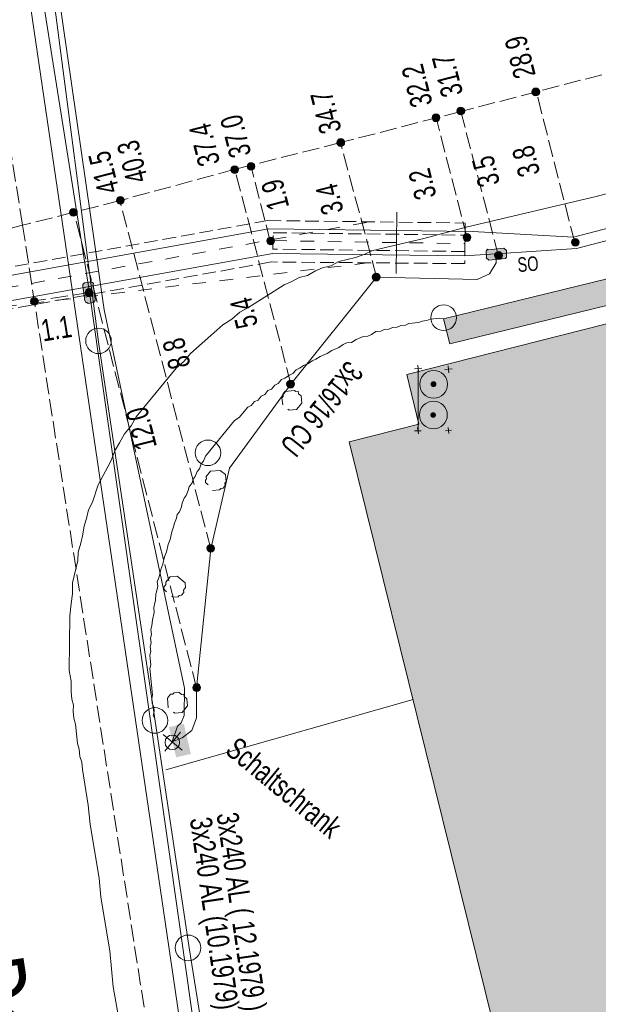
# Model space of a CAD drawing. Header units: metres. Extents: x -740 to 758, y -633 to 854.
# Tile 100 of 256: x -550 to -536, y 125 to 149. Entities that reach past the tile are written whole.
import ezdxf

# ---------------------------------------------------------------- set-up
doc = ezdxf.new("R2010")
doc.units = ezdxf.units.M
doc.header["$MEASUREMENT"] = 0
for name, pattern in [('333_125', [0.4576, 0.3328, -0.1248]), ('333_333', [0.6656, 0.3328, -0.3328]), ('416_125', [0.5408, 0.416, -0.1248])]:
    doc.linetypes.add(name, pattern=pattern)
for name, color, linetype in [('Grundkarte.LOVION', 7, 'Continuous'), ('Grundkarte_Text.LOVION', 7, 'Continuous'), ('Strom.LOVION', 7, 'Continuous'), ('StromBemass.LOVION', 7, 'Continuous')]:
    doc.layers.add(name, color=color, linetype=linetype)
doc.styles.add('ERSTELLTER_STIL_1', font='arial.ttf')

msp = doc.modelspace()

# ---------------------------------------------------------------- hatches: boundary and pattern name
at = {"layer": 'Grundkarte.LOVION', "linetype": 'Continuous', "lineweight": 18}
for points in [[(-518.877, 146.102), (-519.487, 146.604), (-540.04, 141.58), (-539.892, 140.974)], [(-528.707, 137.22), (-529.978, 142.357), (-530.126, 142.963), (-540.941, 140.221), (-540.646, 139.008), (-542.347, 138.576), (-538.196, 121.81), (-537.226, 117.944), (-539.391, 117.407), (-535.393, 101.306), (-520.621, 104.997), (-520.769, 105.603), (-519.961, 105.8), (-514.713, 107.141), (-516.175, 113.027), (-522.258, 111.457)], [(-528.707, 137.22), (-529.978, 142.357), (-530.126, 142.963), (-540.941, 140.221), (-540.646, 139.008), (-542.347, 138.576), (-538.196, 121.81), (-537.226, 117.944), (-539.391, 117.407), (-535.393, 101.306), (-520.621, 104.997), (-520.769, 105.603), (-519.961, 105.8), (-514.713, 107.141), (-516.175, 113.027), (-522.258, 111.457)]]:
    msp.add_hatch(color=254, dxfattribs=at).paths.add_polyline_path(points)
at = {"layer": 'Strom.LOVION', "linetype": 'Continuous', "lineweight": 13}
for points in [[(-538.939, 143.017), (-538.529, 143.057), (-538.503, 143.09), (-538.506, 143.119), (-538.504, 143.252), (-538.568, 143.305), (-538.949, 143.268), (-538.965, 143.281), (-539.004, 143.233), (-538.99, 143.086), (-539.003, 143.07)], [(-548.853, 142.388), (-548.802, 142.023), (-548.786, 142.01), (-548.783, 141.981), (-548.754, 141.984), (-548.722, 141.957), (-548.592, 141.985), (-548.552, 142.033), (-548.555, 142.062), (-548.605, 142.427), (-548.592, 142.443), (-548.64, 142.483), (-548.816, 142.465), (-548.855, 142.417)], [(-546.75, 131.614), (-546.574, 130.877), (-546.213, 130.957), (-546.388, 131.693)]]:
    msp.add_hatch(color=7, dxfattribs=at).paths.add_polyline_path(points)
at = {"layer": 'Strom.LOVION', "linetype": 'Continuous', "lineweight": 18}
for color, points in [(1, [(-540.131, 139.859), (-540.116, 139.879), (-540.104, 139.901), (-540.095, 139.925), (-540.089, 139.949), (-540.086, 139.974), (-540.086, 139.999), (-540.089, 140.024), (-540.095, 140.048), (-540.105, 140.072), (-540.117, 140.094), (-540.132, 140.114), (-540.149, 140.132), (-540.168, 140.148), (-540.189, 140.161), (-540.212, 140.172), (-540.236, 140.18), (-540.261, 140.184), (-540.286, 140.186), (-540.311, 140.184), (-540.336, 140.179), (-540.359, 140.172), (-540.382, 140.161), (-540.403, 140.147), (-540.423, 140.131), (-540.44, 140.113), (-540.454, 140.092), (-540.466, 140.07), (-540.476, 140.047), (-540.482, 140.023), (-540.485, 139.998), (-540.485, 139.973), (-540.482, 139.948), (-540.475, 139.923), (-540.466, 139.9), (-540.454, 139.878), (-540.439, 139.858), (-540.422, 139.84), (-540.402, 139.824), (-540.381, 139.81), (-540.358, 139.8), (-540.334, 139.792), (-540.31, 139.787), (-540.285, 139.786), (-540.26, 139.787), (-540.235, 139.792), (-540.211, 139.8), (-540.188, 139.811), (-540.167, 139.824), (-540.148, 139.84)]), (1, [(-540.232, 139.943), (-540.227, 139.95), (-540.223, 139.958), (-540.219, 139.967), (-540.217, 139.975), (-540.216, 139.984), (-540.216, 139.993), (-540.217, 140.002), (-540.219, 140.011), (-540.223, 140.019), (-540.227, 140.027), (-540.232, 140.034), (-540.239, 140.041), (-540.246, 140.047), (-540.253, 140.052), (-540.261, 140.055), (-540.27, 140.058), (-540.279, 140.06), (-540.288, 140.06), (-540.297, 140.06), (-540.306, 140.058), (-540.314, 140.055), (-540.322, 140.051), (-540.33, 140.046), (-540.337, 140.041), (-540.343, 140.034), (-540.348, 140.027), (-540.353, 140.019), (-540.356, 140.011), (-540.358, 140.002), (-540.359, 139.993), (-540.359, 139.984), (-540.358, 139.975), (-540.356, 139.966), (-540.353, 139.958), (-540.348, 139.95), (-540.343, 139.943), (-540.337, 139.936), (-540.33, 139.93), (-540.322, 139.926), (-540.314, 139.922), (-540.305, 139.919), (-540.296, 139.917), (-540.287, 139.917), (-540.278, 139.917), (-540.27, 139.919), (-540.261, 139.922), (-540.253, 139.926), (-540.245, 139.931), (-540.238, 139.936)]), (150, [(-540.141, 139.104), (-540.126, 139.124), (-540.114, 139.146), (-540.105, 139.17), (-540.099, 139.194), (-540.096, 139.219), (-540.096, 139.244), (-540.099, 139.269), (-540.105, 139.293), (-540.114, 139.317), (-540.127, 139.338), (-540.141, 139.359), (-540.159, 139.377), (-540.178, 139.393), (-540.199, 139.406), (-540.222, 139.417), (-540.246, 139.425), (-540.271, 139.429), (-540.296, 139.431), (-540.321, 139.429), (-540.345, 139.424), (-540.369, 139.416), (-540.392, 139.406), (-540.413, 139.392), (-540.432, 139.376), (-540.45, 139.358), (-540.464, 139.337), (-540.476, 139.315), (-540.485, 139.292), (-540.492, 139.268), (-540.495, 139.243), (-540.495, 139.218), (-540.491, 139.193), (-540.485, 139.168), (-540.476, 139.145), (-540.464, 139.123), (-540.449, 139.103), (-540.432, 139.085), (-540.412, 139.069), (-540.391, 139.055), (-540.368, 139.045), (-540.344, 139.037), (-540.32, 139.032), (-540.294, 139.031), (-540.269, 139.033), (-540.245, 139.037), (-540.221, 139.045), (-540.198, 139.056), (-540.177, 139.069), (-540.158, 139.085)]), (150, [(-540.244, 139.192), (-540.239, 139.198), (-540.235, 139.206), (-540.231, 139.214), (-540.229, 139.222), (-540.228, 139.231), (-540.228, 139.239), (-540.229, 139.247), (-540.232, 139.256), (-540.235, 139.264), (-540.239, 139.271), (-540.244, 139.278), (-540.25, 139.284), (-540.256, 139.289), (-540.263, 139.294), (-540.271, 139.298), (-540.279, 139.3), (-540.288, 139.302), (-540.296, 139.302), (-540.305, 139.302), (-540.313, 139.3), (-540.321, 139.297), (-540.329, 139.294), (-540.336, 139.289), (-540.342, 139.284), (-540.348, 139.278), (-540.353, 139.271), (-540.357, 139.263), (-540.36, 139.255), (-540.362, 139.247), (-540.363, 139.239), (-540.363, 139.23), (-540.362, 139.222), (-540.36, 139.213), (-540.357, 139.206), (-540.353, 139.198), (-540.348, 139.191), (-540.342, 139.185), (-540.335, 139.18), (-540.328, 139.175), (-540.321, 139.172), (-540.313, 139.169), (-540.304, 139.167), (-540.296, 139.167), (-540.287, 139.167), (-540.279, 139.169), (-540.271, 139.172), (-540.263, 139.175), (-540.256, 139.18), (-540.249, 139.185)])]:
    msp.add_hatch(color=color, dxfattribs=at).paths.add_polyline_path(points)
at = {"layer": 'StromBemass.LOVION', "linetype": 'Continuous', "lineweight": 13}
for points in [[(-537.714, 147.063), (-537.707, 147.072), (-537.701, 147.083), (-537.697, 147.094), (-537.694, 147.106), (-537.692, 147.118), (-537.692, 147.129), (-537.694, 147.141), (-537.697, 147.153), (-537.701, 147.164), (-537.707, 147.175), (-537.714, 147.184), (-537.722, 147.193), (-537.732, 147.201), (-537.742, 147.207), (-537.753, 147.212), (-537.764, 147.216), (-537.776, 147.218), (-537.788, 147.219), (-537.8, 147.218), (-537.812, 147.216), (-537.823, 147.212), (-537.834, 147.207), (-537.844, 147.2), (-537.853, 147.193), (-537.861, 147.184), (-537.868, 147.174), (-537.874, 147.164), (-537.878, 147.152), (-537.881, 147.141), (-537.883, 147.129), (-537.883, 147.117), (-537.881, 147.105), (-537.878, 147.093), (-537.874, 147.082), (-537.868, 147.072), (-537.861, 147.062), (-537.853, 147.053), (-537.843, 147.046), (-537.833, 147.039), (-537.822, 147.034), (-537.811, 147.031), (-537.799, 147.028), (-537.787, 147.028), (-537.775, 147.029), (-537.764, 147.031), (-537.752, 147.035), (-537.741, 147.04), (-537.731, 147.046), (-537.722, 147.054)], [(-539.547, 146.597), (-539.54, 146.606), (-539.534, 146.617), (-539.53, 146.628), (-539.527, 146.64), (-539.525, 146.651), (-539.525, 146.663), (-539.527, 146.675), (-539.53, 146.687), (-539.534, 146.698), (-539.54, 146.708), (-539.547, 146.718), (-539.555, 146.727), (-539.565, 146.734), (-539.575, 146.741), (-539.586, 146.746), (-539.597, 146.749), (-539.609, 146.752), (-539.621, 146.752), (-539.633, 146.752), (-539.644, 146.749), (-539.656, 146.745), (-539.667, 146.74), (-539.677, 146.734), (-539.686, 146.726), (-539.694, 146.718), (-539.701, 146.708), (-539.707, 146.697), (-539.711, 146.686), (-539.714, 146.675), (-539.715, 146.663), (-539.715, 146.651), (-539.714, 146.639), (-539.711, 146.627), (-539.706, 146.616), (-539.701, 146.606), (-539.694, 146.596), (-539.685, 146.588), (-539.676, 146.58), (-539.666, 146.574), (-539.655, 146.569), (-539.644, 146.565), (-539.632, 146.563), (-539.62, 146.562), (-539.608, 146.563), (-539.596, 146.565), (-539.585, 146.569), (-539.574, 146.574), (-539.564, 146.58), (-539.555, 146.588)], [(-540.154, 146.43), (-540.147, 146.44), (-540.141, 146.451), (-540.137, 146.462), (-540.134, 146.473), (-540.133, 146.485), (-540.133, 146.497), (-540.134, 146.509), (-540.137, 146.52), (-540.142, 146.531), (-540.147, 146.541), (-540.154, 146.551), (-540.162, 146.56), (-540.172, 146.567), (-540.182, 146.574), (-540.192, 146.579), (-540.204, 146.582), (-540.215, 146.584), (-540.227, 146.585), (-540.239, 146.584), (-540.251, 146.582), (-540.262, 146.578), (-540.273, 146.573), (-540.283, 146.567), (-540.292, 146.559), (-540.3, 146.551), (-540.307, 146.541), (-540.313, 146.53), (-540.317, 146.519), (-540.32, 146.508), (-540.321, 146.496), (-540.321, 146.484), (-540.32, 146.473), (-540.317, 146.461), (-540.312, 146.45), (-540.307, 146.44), (-540.3, 146.43), (-540.291, 146.421), (-540.282, 146.414), (-540.272, 146.408), (-540.261, 146.403), (-540.25, 146.399), (-540.238, 146.397), (-540.227, 146.396), (-540.215, 146.397), (-540.203, 146.399), (-540.192, 146.403), (-540.181, 146.408), (-540.171, 146.414), (-540.162, 146.422)], [(-542.479, 145.827), (-542.472, 145.837), (-542.466, 145.847), (-542.462, 145.858), (-542.459, 145.87), (-542.458, 145.881), (-542.458, 145.893), (-542.459, 145.905), (-542.462, 145.916), (-542.466, 145.927), (-542.472, 145.938), (-542.479, 145.947), (-542.487, 145.956), (-542.496, 145.963), (-542.506, 145.97), (-542.517, 145.975), (-542.528, 145.978), (-542.54, 145.981), (-542.552, 145.981), (-542.564, 145.98), (-542.575, 145.978), (-542.587, 145.975), (-542.597, 145.969), (-542.607, 145.963), (-542.616, 145.955), (-542.624, 145.947), (-542.631, 145.937), (-542.637, 145.927), (-542.641, 145.916), (-542.644, 145.904), (-542.646, 145.893), (-542.646, 145.881), (-542.644, 145.869), (-542.641, 145.858), (-542.637, 145.847), (-542.631, 145.836), (-542.624, 145.827), (-542.616, 145.818), (-542.607, 145.811), (-542.597, 145.804), (-542.586, 145.799), (-542.575, 145.796), (-542.563, 145.793), (-542.551, 145.793), (-542.539, 145.794), (-542.528, 145.796), (-542.517, 145.799), (-542.506, 145.805), (-542.496, 145.811), (-542.487, 145.819)], [(-545.071, 145.163), (-545.064, 145.172), (-545.058, 145.183), (-545.054, 145.194), (-545.051, 145.205), (-545.05, 145.217), (-545.05, 145.229), (-545.051, 145.241), (-545.054, 145.252), (-545.059, 145.263), (-545.064, 145.273), (-545.071, 145.283), (-545.079, 145.292), (-545.089, 145.299), (-545.099, 145.305), (-545.109, 145.31), (-545.121, 145.314), (-545.132, 145.316), (-545.144, 145.317), (-545.156, 145.316), (-545.168, 145.314), (-545.179, 145.31), (-545.19, 145.305), (-545.2, 145.299), (-545.209, 145.291), (-545.217, 145.283), (-545.224, 145.273), (-545.229, 145.263), (-545.234, 145.252), (-545.237, 145.24), (-545.238, 145.228), (-545.238, 145.216), (-545.236, 145.205), (-545.233, 145.193), (-545.229, 145.182), (-545.223, 145.172), (-545.216, 145.162), (-545.208, 145.154), (-545.199, 145.146), (-545.189, 145.14), (-545.178, 145.135), (-545.167, 145.131), (-545.155, 145.129), (-545.143, 145.128), (-545.132, 145.129), (-545.12, 145.131), (-545.109, 145.135), (-545.098, 145.14), (-545.088, 145.146), (-545.079, 145.154)], [(-544.675, 145.248), (-544.668, 145.258), (-544.663, 145.268), (-544.658, 145.279), (-544.655, 145.29), (-544.654, 145.302), (-544.654, 145.314), (-544.656, 145.325), (-544.659, 145.337), (-544.663, 145.348), (-544.669, 145.358), (-544.676, 145.367), (-544.684, 145.376), (-544.693, 145.383), (-544.703, 145.39), (-544.713, 145.395), (-544.724, 145.398), (-544.736, 145.4), (-544.748, 145.401), (-544.759, 145.4), (-544.771, 145.398), (-544.782, 145.394), (-544.793, 145.389), (-544.803, 145.383), (-544.812, 145.376), (-544.82, 145.367), (-544.827, 145.357), (-544.832, 145.347), (-544.836, 145.336), (-544.839, 145.325), (-544.841, 145.313), (-544.841, 145.301), (-544.839, 145.29), (-544.836, 145.278), (-544.832, 145.268), (-544.826, 145.257), (-544.819, 145.248), (-544.811, 145.239), (-544.802, 145.232), (-544.792, 145.226), (-544.782, 145.221), (-544.77, 145.217), (-544.759, 145.215), (-544.747, 145.214), (-544.735, 145.215), (-544.724, 145.217), (-544.713, 145.221), (-544.702, 145.226), (-544.692, 145.232), (-544.683, 145.24)], [(-547.868, 144.417), (-547.862, 144.427), (-547.856, 144.437), (-547.852, 144.448), (-547.849, 144.459), (-547.847, 144.471), (-547.847, 144.483), (-547.849, 144.495), (-547.852, 144.506), (-547.856, 144.517), (-547.862, 144.528), (-547.869, 144.537), (-547.877, 144.546), (-547.886, 144.553), (-547.896, 144.56), (-547.907, 144.565), (-547.918, 144.568), (-547.93, 144.57), (-547.942, 144.571), (-547.953, 144.57), (-547.965, 144.568), (-547.976, 144.564), (-547.987, 144.559), (-547.997, 144.553), (-548.006, 144.545), (-548.014, 144.537), (-548.021, 144.527), (-548.027, 144.517), (-548.031, 144.506), (-548.034, 144.494), (-548.035, 144.482), (-548.035, 144.471), (-548.034, 144.459), (-548.031, 144.447), (-548.026, 144.436), (-548.021, 144.426), (-548.014, 144.416), (-548.006, 144.408), (-547.996, 144.4), (-547.986, 144.394), (-547.976, 144.389), (-547.964, 144.385), (-547.953, 144.383), (-547.941, 144.383), (-547.929, 144.383), (-547.918, 144.386), (-547.906, 144.389), (-547.896, 144.394), (-547.886, 144.401), (-547.877, 144.408)], [(-549.011, 144.122), (-549.004, 144.132), (-548.998, 144.142), (-548.994, 144.153), (-548.991, 144.164), (-548.99, 144.176), (-548.99, 144.188), (-548.991, 144.2), (-548.994, 144.211), (-548.999, 144.222), (-549.004, 144.233), (-549.011, 144.242), (-549.019, 144.251), (-549.029, 144.258), (-549.039, 144.265), (-549.049, 144.27), (-549.061, 144.273), (-549.072, 144.275), (-549.084, 144.276), (-549.096, 144.275), (-549.107, 144.273), (-549.119, 144.269), (-549.129, 144.264), (-549.139, 144.258), (-549.148, 144.25), (-549.156, 144.242), (-549.163, 144.232), (-549.169, 144.222), (-549.173, 144.211), (-549.176, 144.199), (-549.178, 144.187), (-549.178, 144.176), (-549.176, 144.164), (-549.173, 144.152), (-549.169, 144.141), (-549.163, 144.131), (-549.156, 144.122), (-549.148, 144.113), (-549.139, 144.105), (-549.129, 144.099), (-549.118, 144.094), (-549.107, 144.091), (-549.095, 144.088), (-549.083, 144.088), (-549.072, 144.088), (-549.06, 144.091), (-549.049, 144.094), (-549.038, 144.099), (-549.028, 144.106), (-549.019, 144.113)], [(-544.193, 143.422), (-544.186, 143.431), (-544.18, 143.442), (-544.176, 143.453), (-544.173, 143.464), (-544.171, 143.476), (-544.171, 143.487), (-544.173, 143.499), (-544.176, 143.51), (-544.18, 143.521), (-544.186, 143.532), (-544.193, 143.541), (-544.201, 143.55), (-544.21, 143.557), (-544.22, 143.563), (-544.231, 143.568), (-544.242, 143.572), (-544.253, 143.574), (-544.265, 143.575), (-544.277, 143.574), (-544.288, 143.572), (-544.299, 143.568), (-544.31, 143.563), (-544.32, 143.557), (-544.329, 143.549), (-544.337, 143.541), (-544.344, 143.531), (-544.349, 143.521), (-544.354, 143.51), (-544.357, 143.499), (-544.358, 143.487), (-544.358, 143.475), (-544.357, 143.463), (-544.354, 143.452), (-544.349, 143.441), (-544.344, 143.431), (-544.337, 143.421), (-544.329, 143.413), (-544.319, 143.405), (-544.31, 143.399), (-544.299, 143.394), (-544.288, 143.391), (-544.276, 143.389), (-544.264, 143.388), (-544.253, 143.389), (-544.241, 143.391), (-544.23, 143.394), (-544.219, 143.4), (-544.21, 143.406), (-544.201, 143.413)], [(-539.395, 143.511), (-539.388, 143.52), (-539.383, 143.531), (-539.378, 143.542), (-539.375, 143.554), (-539.374, 143.566), (-539.374, 143.578), (-539.375, 143.59), (-539.378, 143.601), (-539.383, 143.613), (-539.389, 143.623), (-539.396, 143.633), (-539.404, 143.642), (-539.413, 143.649), (-539.423, 143.656), (-539.434, 143.661), (-539.446, 143.664), (-539.458, 143.667), (-539.47, 143.667), (-539.482, 143.666), (-539.494, 143.664), (-539.505, 143.66), (-539.516, 143.655), (-539.526, 143.649), (-539.535, 143.641), (-539.543, 143.632), (-539.55, 143.623), (-539.556, 143.612), (-539.561, 143.601), (-539.564, 143.589), (-539.565, 143.577), (-539.565, 143.565), (-539.563, 143.553), (-539.56, 143.542), (-539.556, 143.53), (-539.55, 143.52), (-539.543, 143.51), (-539.535, 143.501), (-539.525, 143.494), (-539.515, 143.487), (-539.504, 143.482), (-539.493, 143.479), (-539.481, 143.476), (-539.469, 143.476), (-539.457, 143.476), (-539.445, 143.479), (-539.434, 143.482), (-539.423, 143.488), (-539.413, 143.494), (-539.404, 143.502)], [(-536.753, 143.389), (-536.746, 143.399), (-536.74, 143.409), (-536.736, 143.42), (-536.733, 143.431), (-536.732, 143.443), (-536.732, 143.455), (-536.733, 143.466), (-536.736, 143.478), (-536.741, 143.489), (-536.746, 143.499), (-536.753, 143.508), (-536.761, 143.517), (-536.77, 143.524), (-536.78, 143.531), (-536.791, 143.535), (-536.802, 143.539), (-536.813, 143.541), (-536.825, 143.542), (-536.837, 143.541), (-536.848, 143.539), (-536.859, 143.535), (-536.87, 143.53), (-536.88, 143.524), (-536.889, 143.516), (-536.897, 143.508), (-536.904, 143.498), (-536.909, 143.488), (-536.914, 143.477), (-536.917, 143.466), (-536.918, 143.454), (-536.918, 143.442), (-536.916, 143.431), (-536.913, 143.42), (-536.909, 143.409), (-536.903, 143.398), (-536.897, 143.389), (-536.888, 143.38), (-536.879, 143.373), (-536.87, 143.367), (-536.859, 143.362), (-536.848, 143.358), (-536.836, 143.356), (-536.825, 143.355), (-536.813, 143.356), (-536.801, 143.358), (-536.79, 143.362), (-536.78, 143.367), (-536.77, 143.373), (-536.761, 143.381)], [(-538.626, 143.07), (-538.619, 143.08), (-538.613, 143.09), (-538.609, 143.101), (-538.606, 143.113), (-538.605, 143.125), (-538.605, 143.137), (-538.606, 143.148), (-538.609, 143.16), (-538.614, 143.171), (-538.619, 143.181), (-538.626, 143.191), (-538.635, 143.2), (-538.644, 143.207), (-538.654, 143.213), (-538.665, 143.218), (-538.676, 143.222), (-538.688, 143.224), (-538.7, 143.225), (-538.711, 143.224), (-538.723, 143.222), (-538.734, 143.218), (-538.745, 143.213), (-538.755, 143.207), (-538.764, 143.199), (-538.772, 143.19), (-538.779, 143.181), (-538.785, 143.17), (-538.789, 143.159), (-538.792, 143.148), (-538.794, 143.136), (-538.794, 143.124), (-538.792, 143.112), (-538.789, 143.101), (-538.785, 143.09), (-538.779, 143.079), (-538.772, 143.07), (-538.764, 143.061), (-538.755, 143.053), (-538.745, 143.047), (-538.734, 143.042), (-538.722, 143.038), (-538.711, 143.036), (-538.699, 143.036), (-538.687, 143.036), (-538.675, 143.039), (-538.664, 143.042), (-538.653, 143.047), (-538.643, 143.054), (-538.634, 143.061)], [(-541.616, 142.541), (-541.609, 142.551), (-541.603, 142.561), (-541.599, 142.572), (-541.596, 142.584), (-541.594, 142.596), (-541.594, 142.607), (-541.596, 142.619), (-541.599, 142.631), (-541.603, 142.642), (-541.609, 142.652), (-541.616, 142.662), (-541.624, 142.67), (-541.633, 142.678), (-541.643, 142.684), (-541.654, 142.689), (-541.665, 142.693), (-541.677, 142.695), (-541.689, 142.696), (-541.701, 142.695), (-541.712, 142.693), (-541.723, 142.689), (-541.734, 142.684), (-541.744, 142.677), (-541.753, 142.67), (-541.761, 142.661), (-541.768, 142.651), (-541.774, 142.641), (-541.778, 142.63), (-541.781, 142.619), (-541.783, 142.607), (-541.783, 142.595), (-541.781, 142.583), (-541.778, 142.572), (-541.774, 142.561), (-541.768, 142.55), (-541.761, 142.541), (-541.753, 142.532), (-541.744, 142.525), (-541.734, 142.518), (-541.723, 142.513), (-541.712, 142.51), (-541.7, 142.508), (-541.688, 142.507), (-541.676, 142.508), (-541.665, 142.51), (-541.653, 142.514), (-541.643, 142.519), (-541.633, 142.525), (-541.624, 142.533)], [(-548.631, 142.165), (-548.624, 142.174), (-548.619, 142.185), (-548.614, 142.196), (-548.611, 142.207), (-548.61, 142.219), (-548.61, 142.231), (-548.611, 142.243), (-548.614, 142.254), (-548.619, 142.265), (-548.625, 142.276), (-548.632, 142.285), (-548.64, 142.294), (-548.649, 142.302), (-548.659, 142.308), (-548.67, 142.313), (-548.681, 142.317), (-548.693, 142.319), (-548.705, 142.319), (-548.717, 142.319), (-548.728, 142.316), (-548.74, 142.313), (-548.75, 142.308), (-548.76, 142.301), (-548.769, 142.294), (-548.778, 142.285), (-548.785, 142.275), (-548.79, 142.265), (-548.795, 142.254), (-548.798, 142.242), (-548.799, 142.23), (-548.799, 142.219), (-548.797, 142.207), (-548.794, 142.195), (-548.79, 142.184), (-548.784, 142.174), (-548.777, 142.164), (-548.769, 142.156), (-548.76, 142.148), (-548.75, 142.142), (-548.739, 142.137), (-548.728, 142.133), (-548.716, 142.131), (-548.704, 142.13), (-548.692, 142.131), (-548.681, 142.133), (-548.669, 142.137), (-548.659, 142.142), (-548.649, 142.148), (-548.639, 142.156)], [(-549.966, 141.951), (-549.959, 141.96), (-549.954, 141.971), (-549.949, 141.982), (-549.947, 141.993), (-549.945, 142.005), (-549.945, 142.016), (-549.947, 142.028), (-549.95, 142.039), (-549.954, 142.05), (-549.96, 142.061), (-549.967, 142.07), (-549.975, 142.079), (-549.984, 142.086), (-549.994, 142.092), (-550.004, 142.097), (-550.015, 142.101), (-550.027, 142.103), (-550.039, 142.104), (-550.05, 142.103), (-550.062, 142.101), (-550.073, 142.097), (-550.084, 142.092), (-550.094, 142.086), (-550.103, 142.078), (-550.111, 142.07), (-550.117, 142.06), (-550.123, 142.05), (-550.127, 142.039), (-550.13, 142.028), (-550.132, 142.016), (-550.132, 142.004), (-550.13, 141.992), (-550.127, 141.981), (-550.123, 141.97), (-550.117, 141.96), (-550.11, 141.95), (-550.102, 141.942), (-550.093, 141.935), (-550.083, 141.928), (-550.073, 141.923), (-550.061, 141.92), (-550.05, 141.918), (-550.038, 141.917), (-550.026, 141.918), (-550.015, 141.92), (-550.004, 141.924), (-549.993, 141.929), (-549.983, 141.935), (-549.974, 141.942)], [(-543.709, 139.928), (-543.702, 139.938), (-543.696, 139.948), (-543.692, 139.959), (-543.689, 139.971), (-543.687, 139.983), (-543.687, 139.994), (-543.689, 140.006), (-543.692, 140.018), (-543.696, 140.029), (-543.702, 140.039), (-543.709, 140.049), (-543.717, 140.057), (-543.726, 140.065), (-543.736, 140.071), (-543.747, 140.076), (-543.758, 140.08), (-543.77, 140.082), (-543.782, 140.083), (-543.794, 140.082), (-543.805, 140.08), (-543.816, 140.076), (-543.827, 140.071), (-543.837, 140.064), (-543.846, 140.057), (-543.854, 140.048), (-543.861, 140.039), (-543.867, 140.028), (-543.871, 140.017), (-543.874, 140.006), (-543.876, 139.994), (-543.876, 139.982), (-543.874, 139.97), (-543.871, 139.959), (-543.867, 139.948), (-543.861, 139.937), (-543.854, 139.928), (-543.846, 139.919), (-543.837, 139.912), (-543.827, 139.905), (-543.816, 139.9), (-543.805, 139.897), (-543.793, 139.894), (-543.781, 139.894), (-543.769, 139.895), (-543.758, 139.897), (-543.746, 139.9), (-543.736, 139.906), (-543.726, 139.912), (-543.717, 139.92)], [(-545.656, 135.921), (-545.649, 135.931), (-545.644, 135.941), (-545.639, 135.952), (-545.636, 135.964), (-545.635, 135.975), (-545.635, 135.987), (-545.637, 135.999), (-545.64, 136.01), (-545.644, 136.021), (-545.65, 136.032), (-545.657, 136.041), (-545.665, 136.05), (-545.674, 136.057), (-545.684, 136.064), (-545.695, 136.069), (-545.706, 136.072), (-545.718, 136.075), (-545.729, 136.075), (-545.741, 136.074), (-545.753, 136.072), (-545.764, 136.069), (-545.775, 136.063), (-545.785, 136.057), (-545.794, 136.05), (-545.802, 136.041), (-545.809, 136.031), (-545.815, 136.021), (-545.819, 136.01), (-545.822, 135.998), (-545.823, 135.987), (-545.823, 135.975), (-545.822, 135.963), (-545.819, 135.952), (-545.814, 135.941), (-545.809, 135.93), (-545.802, 135.921), (-545.793, 135.912), (-545.784, 135.905), (-545.774, 135.898), (-545.764, 135.893), (-545.752, 135.89), (-545.741, 135.887), (-545.729, 135.887), (-545.717, 135.888), (-545.705, 135.89), (-545.694, 135.893), (-545.683, 135.899), (-545.673, 135.905), (-545.664, 135.913)], [(-546.001, 132.52), (-545.995, 132.53), (-545.989, 132.54), (-545.985, 132.551), (-545.982, 132.563), (-545.98, 132.575), (-545.98, 132.586), (-545.982, 132.598), (-545.985, 132.61), (-545.989, 132.621), (-545.995, 132.631), (-546.002, 132.641), (-546.01, 132.649), (-546.019, 132.657), (-546.029, 132.663), (-546.04, 132.668), (-546.051, 132.672), (-546.063, 132.674), (-546.075, 132.675), (-546.086, 132.674), (-546.098, 132.672), (-546.109, 132.668), (-546.12, 132.663), (-546.13, 132.656), (-546.139, 132.649), (-546.147, 132.64), (-546.154, 132.631), (-546.16, 132.62), (-546.164, 132.609), (-546.167, 132.598), (-546.169, 132.586), (-546.168, 132.574), (-546.167, 132.562), (-546.164, 132.551), (-546.16, 132.54), (-546.154, 132.529), (-546.147, 132.52), (-546.139, 132.511), (-546.13, 132.504), (-546.12, 132.497), (-546.109, 132.492), (-546.098, 132.489), (-546.086, 132.487), (-546.074, 132.486), (-546.062, 132.487), (-546.051, 132.489), (-546.039, 132.493), (-546.029, 132.498), (-546.019, 132.504), (-546.01, 132.512)]]:
    msp.add_hatch(color=7, dxfattribs=at).paths.add_polyline_path(points)

# ---------------------------------------------------------------- linework, layer by layer
at = {"layer": 'Grundkarte.LOVION', "color": 8, "linetype": 'Continuous', "lineweight": 18}
for points in [[(-549.28, 171.089), (-549.65, 169.132), (-550.158, 163.142), (-550.126, 156.17), (-549.636, 149.952), (-548.468, 141.022), (-547.095, 131.816), (-546.253, 126.224), (-543.888, 111.411), (-541.529, 96.657), (-539.074, 81.823), (-536.83, 68.24)], [(-519.487, 146.604), (-540.04, 141.58), (-540.13, 141.6), (-540.365, 141.578), (-540.45, 141.54), (-540.567, 141.528), (-540.652, 141.49), (-540.886, 141.467), (-540.971, 141.43), (-541.088, 141.418), (-541.173, 141.38), (-541.29, 141.369), (-541.375, 141.331), (-541.492, 141.32), (-541.577, 141.282), (-541.694, 141.27), (-541.806, 141.2), (-541.891, 141.162), (-542.008, 141.151), (-542.178, 141.075), (-542.289, 141.005), (-542.406, 140.994), (-542.491, 140.956), (-542.602, 140.886), (-542.772, 140.81), (-542.884, 140.74), (-543.054, 140.664), (-543.165, 140.594), (-543.25, 140.557), (-543.361, 140.487), (-543.446, 140.449), (-543.558, 140.379), (-543.643, 140.341), (-543.722, 140.244), (-543.807, 140.207), (-543.918, 140.137), (-544.003, 140.099), (-544.083, 140.002), (-544.167, 139.964), (-544.247, 139.868), (-544.332, 139.83), (-544.411, 139.734), (-544.496, 139.696), (-544.575, 139.599), (-544.66, 139.562), (-544.739, 139.465), (-544.824, 139.427), (-545.036, 139.17), (-545.147, 139.1), (-545.86, 138.232), (-545.907, 138.11), (-545.96, 138.045), (-546.007, 137.922), (-546.06, 137.858), (-546.107, 137.735), (-546.16, 137.671), (-546.181, 137.58), (-546.26, 137.484), (-546.281, 137.393), (-546.328, 137.27), (-546.38, 137.206), (-546.428, 137.083), (-546.448, 136.993), (-546.495, 136.87), (-546.548, 136.806), (-546.569, 136.715), (-546.616, 136.592), (-546.637, 136.501), (-546.684, 136.379), (-546.725, 136.197), (-546.772, 136.074), (-546.814, 135.893), (-546.861, 135.77), (-546.902, 135.589), (-546.949, 135.466), (-546.991, 135.285), (-547.038, 135.162), (-547.026, 135.045), (-547.068, 134.863), (-547.083, 134.714), (-547.124, 134.533), (-547.113, 134.415), (-547.154, 134.234), (-547.169, 134.085), (-547.19, 133.994), (-547.178, 133.877), (-547.199, 133.786), (-547.187, 133.669), (-547.208, 133.579), (-547.197, 133.461), (-547.217, 133.371), (-547.194, 133.137), (-547.215, 133.046), (-547.152, 132.402), (-547.173, 132.311), (-547.161, 132.194), (-547.123, 132.109), (-547.112, 131.992), (-547.133, 131.901), (-547.095, 131.816), (-548.468, 141.022), (-549.636, 149.952)], [(-549.636, 149.952), (-548.468, 141.022), (-547.095, 131.816), (-546.253, 126.224), (-543.888, 111.411)], [(-543.888, 111.411), (-546.253, 126.224), (-547.095, 131.816), (-547.133, 131.901), (-547.112, 131.992), (-547.123, 132.109), (-547.161, 132.194), (-547.173, 132.311), (-547.152, 132.402), (-547.215, 133.046), (-547.194, 133.137), (-547.217, 133.371), (-547.197, 133.461), (-547.208, 133.579), (-547.187, 133.669), (-547.199, 133.786), (-547.178, 133.877), (-547.19, 133.994), (-547.169, 134.085), (-547.154, 134.234), (-547.113, 134.415), (-547.124, 134.533), (-547.083, 134.714), (-547.068, 134.863), (-547.026, 135.045), (-547.038, 135.162), (-546.991, 135.285), (-546.949, 135.466), (-546.902, 135.589), (-546.861, 135.77), (-546.814, 135.893), (-546.772, 136.074), (-546.725, 136.197), (-546.684, 136.379), (-546.637, 136.501), (-546.616, 136.592), (-546.569, 136.715), (-546.548, 136.806), (-546.495, 136.87), (-546.448, 136.993), (-546.428, 137.083), (-546.38, 137.206), (-546.328, 137.27), (-546.281, 137.393), (-546.26, 137.484), (-546.181, 137.58), (-546.16, 137.671), (-546.107, 137.735), (-546.06, 137.858), (-546.007, 137.922), (-545.96, 138.045), (-545.907, 138.11), (-545.86, 138.232), (-545.147, 139.1), (-545.036, 139.17), (-544.824, 139.427), (-544.739, 139.465), (-544.66, 139.562), (-544.575, 139.599), (-544.496, 139.696), (-544.411, 139.734), (-544.332, 139.83), (-544.247, 139.868), (-544.167, 139.964), (-544.083, 140.002), (-544.003, 140.099), (-543.918, 140.137), (-543.807, 140.207), (-543.722, 140.244), (-543.643, 140.341), (-543.558, 140.379), (-543.446, 140.449), (-543.361, 140.487), (-543.25, 140.557), (-543.165, 140.594), (-543.054, 140.664), (-542.884, 140.74), (-542.772, 140.81), (-542.602, 140.886), (-542.491, 140.956), (-542.406, 140.994), (-542.289, 141.005), (-542.178, 141.075), (-542.008, 141.151), (-541.891, 141.162), (-541.806, 141.2), (-541.694, 141.27), (-541.577, 141.282), (-541.492, 141.32), (-541.375, 141.331), (-541.29, 141.369), (-541.173, 141.38), (-541.088, 141.418), (-540.971, 141.43), (-540.886, 141.467), (-540.652, 141.49), (-540.567, 141.528), (-540.45, 141.54), (-540.365, 141.578), (-540.13, 141.6), (-540.04, 141.58), (-519.487, 146.604), (-540.04, 141.58), (-540.13, 141.6), (-540.365, 141.578), (-540.45, 141.54), (-540.567, 141.528), (-540.652, 141.49), (-540.886, 141.467), (-540.971, 141.43), (-541.088, 141.418), (-541.173, 141.38), (-541.29, 141.369), (-541.375, 141.331), (-541.492, 141.32), (-541.577, 141.282), (-541.694, 141.27), (-541.806, 141.2), (-541.891, 141.162), (-542.008, 141.151), (-542.178, 141.075), (-542.289, 141.005), (-542.406, 140.994), (-542.491, 140.956), (-542.602, 140.886), (-542.772, 140.81), (-542.884, 140.74), (-543.054, 140.664), (-543.165, 140.594), (-543.25, 140.557), (-543.361, 140.487), (-543.446, 140.449), (-543.558, 140.379), (-543.643, 140.341), (-543.722, 140.244), (-543.807, 140.207), (-543.918, 140.137), (-544.003, 140.099), (-544.083, 140.002), (-544.167, 139.964), (-544.247, 139.868), (-544.332, 139.83), (-544.411, 139.734), (-544.496, 139.696), (-544.575, 139.599), (-544.66, 139.562), (-544.739, 139.465), (-544.824, 139.427), (-545.036, 139.17), (-545.147, 139.1), (-545.86, 138.232), (-545.907, 138.11), (-545.96, 138.045), (-546.007, 137.922), (-546.06, 137.858), (-546.107, 137.735), (-546.16, 137.671), (-546.181, 137.58), (-546.26, 137.484), (-546.281, 137.393), (-546.328, 137.27), (-546.38, 137.206), (-546.428, 137.083), (-546.448, 136.993), (-546.495, 136.87), (-546.548, 136.806), (-546.569, 136.715), (-546.616, 136.592), (-546.637, 136.501), (-546.684, 136.379), (-546.725, 136.197), (-546.772, 136.074), (-546.814, 135.893), (-546.861, 135.77), (-546.902, 135.589), (-546.949, 135.466), (-546.991, 135.285), (-547.038, 135.162), (-547.026, 135.045), (-547.068, 134.863), (-547.083, 134.714), (-547.124, 134.533), (-547.113, 134.415), (-547.154, 134.234), (-547.169, 134.085), (-547.19, 133.994), (-547.178, 133.877), (-547.199, 133.786), (-547.187, 133.669), (-547.208, 133.579), (-547.197, 133.461), (-547.217, 133.371), (-547.194, 133.137), (-547.215, 133.046), (-547.152, 132.402), (-547.173, 132.311), (-547.161, 132.194), (-547.123, 132.109), (-547.112, 131.992), (-547.133, 131.901), (-547.095, 131.816), (-548.468, 141.022), (-549.636, 149.952)], [(-547.905, 124.082), (-548.11, 125.274), (-548.196, 126.152), (-548.413, 127.461), (-548.459, 127.929), (-548.675, 129.238), (-548.721, 129.707), (-548.865, 130.579), (-548.883, 130.755), (-548.926, 130.898), (-548.943, 131.074), (-548.987, 131.218), (-549.033, 131.686), (-549.076, 131.829), (-549.094, 132.005), (-549.079, 132.154), (-549.122, 132.298), (-549.139, 132.474), (-549.136, 132.74), (-549.191, 133), (-549.173, 134.332), (-549.143, 134.631), (-549.108, 134.871), (-549.104, 135.137), (-548.98, 135.681), (-548.971, 135.889), (-548.903, 136.102), (-548.862, 136.284), (-548.826, 136.524), (-548.758, 136.737), (-548.717, 136.919), (-548.617, 137.106), (-548.481, 137.533), (-548.182, 138.094), (-548.061, 138.372), (-547.961, 138.559), (-547.835, 138.778), (-547.676, 138.971), (-547.55, 139.19), (-546.573, 140.379), (-546.382, 140.546), (-546.223, 140.739), (-545.652, 141.238), (-545.435, 141.437), (-545.212, 141.577), (-545.021, 141.743), (-544.825, 141.851), (-543.934, 142.411), (-543.764, 142.487), (-543.567, 142.594), (-543.365, 142.644), (-543.169, 142.752), (-542.999, 142.827), (-542.797, 142.877), (-542.601, 142.984), (-542.197, 143.083), (-541.968, 143.165), (-541.798, 143.24), (-541.596, 143.29), (-540.527, 143.542), (-539.49, 143.821), (-536.284, 144.577), (-535.247, 144.856)], [(-546.825, 130.572), (-540.786, 132.285)]]:
    msp.add_lwpolyline(points, dxfattribs=at)
at = {"layer": 'Grundkarte.LOVION', "color": 253, "linetype": 'Continuous', "lineweight": 18}
msp.add_lwpolyline([(-543.888, 111.411), (-546.253, 126.224), (-547.095, 131.816), (-547.133, 131.901), (-547.112, 131.992), (-547.123, 132.109), (-547.161, 132.194), (-547.173, 132.311), (-547.152, 132.402), (-547.215, 133.046), (-547.194, 133.137), (-547.217, 133.371), (-547.197, 133.461), (-547.208, 133.579), (-547.187, 133.669), (-547.199, 133.786), (-547.178, 133.877), (-547.19, 133.994), (-547.169, 134.085), (-547.154, 134.234), (-547.113, 134.415), (-547.124, 134.533), (-547.083, 134.714), (-547.068, 134.863), (-547.026, 135.045), (-547.038, 135.162), (-546.991, 135.285), (-546.949, 135.466), (-546.902, 135.589), (-546.861, 135.77), (-546.814, 135.893), (-546.772, 136.074), (-546.725, 136.197), (-546.684, 136.379), (-546.637, 136.501), (-546.616, 136.592), (-546.569, 136.715), (-546.548, 136.806), (-546.495, 136.87), (-546.448, 136.993), (-546.428, 137.083), (-546.38, 137.206), (-546.328, 137.27), (-546.281, 137.393), (-546.26, 137.484), (-546.181, 137.58), (-546.16, 137.671), (-546.107, 137.735), (-546.06, 137.858), (-546.007, 137.922), (-545.96, 138.045), (-545.907, 138.11), (-545.86, 138.232), (-545.147, 139.1), (-545.036, 139.17), (-544.824, 139.427), (-544.739, 139.465), (-544.66, 139.562), (-544.575, 139.599), (-544.496, 139.696), (-544.411, 139.734), (-544.332, 139.83), (-544.247, 139.868), (-544.167, 139.964), (-544.083, 140.002), (-544.003, 140.099), (-543.918, 140.137), (-543.807, 140.207), (-543.722, 140.244), (-543.643, 140.341), (-543.558, 140.379), (-543.446, 140.449), (-543.361, 140.487), (-543.25, 140.557), (-543.165, 140.594), (-543.054, 140.664), (-542.884, 140.74), (-542.772, 140.81), (-542.602, 140.886), (-542.491, 140.956), (-542.406, 140.994), (-542.289, 141.005), (-542.178, 141.075), (-542.008, 141.151), (-541.891, 141.162), (-541.806, 141.2), (-541.694, 141.27), (-541.577, 141.282), (-541.492, 141.32), (-541.375, 141.331), (-541.29, 141.369), (-541.173, 141.38), (-541.088, 141.418), (-540.971, 141.43), (-540.886, 141.467), (-540.652, 141.49), (-540.567, 141.528), (-540.45, 141.54), (-540.365, 141.578), (-540.13, 141.6), (-540.04, 141.58), (-519.487, 146.604)], dxfattribs=at)
at = {"layer": 'Grundkarte.LOVION', "color": 7, "linetype": 'Continuous', "lineweight": 13}
msp.add_lwpolyline([(-518.877, 146.102), (-539.892, 140.974), (-540.04, 141.58), (-519.487, 146.604)], dxfattribs=at)
at = {"layer": 'Grundkarte.LOVION', "color": 8, "linetype": 'Continuous', "lineweight": 18}
msp.add_lwpolyline([(-528.707, 137.22), (-522.258, 111.457), (-516.175, 113.027), (-514.713, 107.141), (-519.961, 105.8), (-520.769, 105.603), (-520.621, 104.997), (-535.393, 101.306), (-539.391, 117.407), (-537.226, 117.944), (-538.196, 121.81), (-542.347, 138.576), (-540.646, 139.008), (-540.941, 140.221), (-530.126, 142.963), (-529.978, 142.357)], close=True, dxfattribs=at)
msp.add_lwpolyline([(-528.707, 137.22), (-522.258, 111.457), (-516.175, 113.027), (-514.713, 107.141), (-519.961, 105.8), (-520.769, 105.603), (-520.621, 104.997), (-535.393, 101.306), (-539.391, 117.407), (-537.226, 117.944), (-538.196, 121.81), (-542.347, 138.576), (-540.646, 139.008), (-540.941, 140.221), (-530.126, 142.963), (-529.978, 142.357)], close=True, dxfattribs=at)
at = {"layer": 'Grundkarte.LOVION', "color": 3, "linetype": 'Continuous', "lineweight": 18}
for points in [[(-543.972, 139.481), (-543.99, 139.657), (-543.963, 139.689), (-543.969, 139.747), (-543.916, 139.812), (-543.682, 139.835), (-543.65, 139.808), (-543.591, 139.814), (-543.585, 139.755), (-543.521, 139.702), (-543.504, 139.527), (-543.636, 139.366), (-543.812, 139.349), (-543.844, 139.375)], [(-545.791, 137.53), (-545.856, 137.583), (-545.861, 137.641), (-545.835, 137.673), (-545.841, 137.732), (-545.735, 137.86), (-545.501, 137.883), (-545.372, 137.778), (-545.355, 137.602), (-545.382, 137.57), (-545.376, 137.511), (-545.429, 137.447), (-545.487, 137.441), (-545.514, 137.409), (-545.689, 137.392)], [(-546.807, 134.918), (-546.871, 134.971), (-546.877, 135.03), (-546.824, 135.094), (-546.83, 135.152), (-546.724, 135.281), (-546.549, 135.298), (-546.356, 135.14), (-546.344, 135.023), (-546.397, 134.958), (-546.391, 134.9), (-546.444, 134.835), (-546.503, 134.83), (-546.529, 134.798), (-546.646, 134.786), (-546.678, 134.813)], [(-546.766, 132.085), (-546.789, 132.319), (-546.71, 132.415), (-546.652, 132.421), (-546.625, 132.453), (-546.508, 132.465), (-546.444, 132.412), (-546.385, 132.418), (-546.379, 132.359), (-546.315, 132.306), (-546.298, 132.131), (-546.43, 131.97), (-546.606, 131.953), (-546.638, 131.979)]]:
    msp.add_lwpolyline(points, dxfattribs=at)
at = {"layer": 'Grundkarte.LOVION', "color": 9, "linetype": 'Continuous', "lineweight": 18}
for centre, radius in [((-540.04, 141.61), 0.314), ((-548.472, 141.045), 0.312), ((-545.799, 138.311), 0.312), ((-547.094, 131.776), 0.313), ((-546.285, 126.224), 0.313)]:
    msp.add_circle(centre, radius, dxfattribs=at)
at = {"layer": 'Strom.LOVION', "color": 1, "linetype": 'Continuous', "lineweight": 18}
for points in [[(-549.684, 171.449), (-550.057, 169.521), (-550.44, 165.878), (-550.56, 158.492), (-550.414, 151.102), (-546.025, 121.325), (-545.769, 119.769)], [(-545.193, 118.111), (-545.719, 121.37), (-548.689, 142.227), (-550.108, 151.147), (-550.259, 158.137), (-550.14, 165.981), (-549.772, 169.475), (-549.427, 171.238)], [(-520.663, 147.597), (-526.923, 146.172), (-536.865, 143.575), (-539.333, 143.718), (-544.319, 143.777), (-558.478, 141.225), (-558.751, 141.154), (-559.117, 140.808), (-559.345, 140.269), (-559.45, 139.682), (-559.366, 139.129), (-559.23, 138.344)]]:
    msp.add_lwpolyline(points, dxfattribs=at)
at = {"layer": 'Strom.LOVION', "color": 150, "linetype": 'Continuous', "lineweight": 18}
for points in [[(-546.67, 131.252), (-546.545, 131.634), (-546.45, 131.717), (-546.379, 131.901), (-546.37, 132.567), (-548.337, 141.803), (-549.682, 151.174), (-549.507, 157.087)], [(-520.374, 147.36), (-526.865, 145.883), (-536.794, 143.301), (-538.762, 143.168), (-539.526, 143.123), (-544.216, 143.181), (-558.186, 140.663), (-558.439, 140.682), (-558.704, 140.819), (-559.181, 144.038), (-559.198, 144.214), (-560.071, 144.069)], [(-538.762, 143.168), (-538.755, 142.947), (-538.921, 142.679), (-539.218, 142.547), (-541.677, 142.602), (-543.771, 139.988), (-545.27, 137.935), (-545.728, 135.97), (-546.075, 132.566), (-546.078, 131.842), (-546.195, 131.535), (-546.429, 131.349), (-546.67, 131.252)]]:
    msp.add_lwpolyline(points, dxfattribs=at)
at = {"layer": 'Strom.LOVION', "color": 7, "linetype": 'Continuous', "lineweight": 13}
for points in [[(-541.181, 144.187), (-541.198, 142.693)], [(-540.66, 140.366), (-540.66, 138.859)]]:
    msp.add_lwpolyline(points, dxfattribs=at)
at = {"layer": 'Strom.LOVION', "color": 7, "linetype": '333_125', "lineweight": 13}
for points in [[(-539.515, 143.922), (-539.522, 142.931), (-544.254, 142.971), (-557.993, 140.504), (-558.162, 141.478), (-544.339, 143.982)], [(-539.516, 143.626), (-539.521, 143.226), (-544.211, 143.285), (-544.206, 143.685)]]:
    msp.add_lwpolyline(points, close=True, dxfattribs=at)
at = {"layer": 'Strom.LOVION', "color": 9, "linetype": '333_333', "lineweight": 18}
for points in [[(-541.925, 143.937), (-558.071, 140.999), (-541.903, 142.949)], [(-544.202, 143.493), (-539.525, 143.418)]]:
    msp.add_lwpolyline(points, dxfattribs=at)
at = {"layer": 'Strom.LOVION', "color": 7, "linetype": 'Continuous', "lineweight": 13}
for points in [[(-538.939, 143.017), (-539.003, 143.07), (-538.99, 143.086), (-539.004, 143.233), (-538.965, 143.281), (-538.949, 143.268), (-538.568, 143.305), (-538.504, 143.252), (-538.506, 143.119), (-538.503, 143.09), (-538.529, 143.057)], [(-548.853, 142.388), (-548.855, 142.417), (-548.816, 142.465), (-548.64, 142.483), (-548.592, 142.443), (-548.605, 142.427), (-548.555, 142.062), (-548.552, 142.033), (-548.592, 141.985), (-548.722, 141.957), (-548.754, 141.984), (-548.783, 141.981), (-548.786, 142.01), (-548.802, 142.023)]]:
    msp.add_lwpolyline(points, close=True, dxfattribs=at)
at = {"layer": 'Strom.LOVION', "color": 250, "linetype": 'Continuous', "lineweight": 18}
for points in [[(-540.669, 140.454), (-540.651, 140.279)], [(-539.928, 140.438), (-539.911, 140.262)], [(-540.748, 140.358), (-540.572, 140.375)], [(-540.007, 140.342), (-539.832, 140.359)], [(-540.748, 138.85), (-540.586, 138.852)], [(-540.682, 138.931), (-540.652, 138.771)], [(-539.995, 138.85), (-539.848, 138.865)], [(-539.929, 138.931), (-539.914, 138.784)]]:
    msp.add_lwpolyline(points, dxfattribs=at)
at = {"layer": 'Strom.LOVION', "color": 9, "linetype": 'Continuous', "lineweight": 18}
for points in [[(-546.895, 131.437), (-546.429, 131.054)], [(-546.855, 131.027), (-546.472, 131.493)]]:
    msp.add_lwpolyline(points, dxfattribs=at)
at = {"layer": 'Strom.LOVION', "color": 7, "linetype": 'Continuous', "lineweight": 13}
for centre, radius in [((-540.284, 139.984), 0.34), ((-540.289, 139.236), 0.339)]:
    msp.add_circle(centre, radius, dxfattribs=at)
at = {"layer": 'Strom.LOVION', "color": 9, "linetype": 'Continuous', "lineweight": 18}
msp.add_circle((-546.668, 131.242), 0.178, dxfattribs=at)
at = {"layer": 'StromBemass.LOVION', "color": 7, "linetype": '416_125', "lineweight": 13}
for points in [[(-538.266, 66.459), (-541.147, 85.035), (-541.336, 86.213), (-541.659, 88.309), (-541.799, 89.286), (-542.138, 91.396), (-544.014, 103.33), (-546.796, 121.205), (-546.944, 122.107), (-550.327, 143.869), (-550.631, 145.761), (-551.459, 150.911), (-552.345, 156.647), (-553.696, 165.323), (-553.785, 165.935), (-554.114, 168.09), (-554.217, 168.686), (-554.337, 169.457), (-554.807, 172.455), (-555.389, 176.137)], [(-524.343, 150.622), (-529.891, 149.178), (-539.619, 146.645), (-542.559, 145.885), (-545.141, 145.234), (-547.948, 144.471), (-549.073, 144.184), (-550.327, 143.869), (-560.012, 141.356)], [(-536.838, 143.444), (-537.774, 147.121)], [(-539.465, 143.557), (-540.225, 146.497)], [(-538.697, 143.115), (-539.619, 146.645)], [(-541.677, 142.602), (-542.559, 145.885)], [(-543.771, 139.988), (-545.141, 145.234)], [(-544.274, 143.471), (-544.75, 145.316)], [(-545.728, 135.97), (-547.948, 144.471)], [(-546.075, 132.566), (-549.073, 144.184)], [(-548.689, 142.227), (-550.043, 142.02)]]:
    msp.add_lwpolyline(points, dxfattribs=at)
at = {"layer": 'StromBemass.LOVION', "color": 7, "linetype": 'Continuous', "lineweight": 13}
for centre, radius in [((-537.788, 147.123), 0.0954), ((-539.62, 146.657), 0.0951), ((-540.227, 146.491), 0.0945), ((-542.552, 145.887), 0.0942), ((-545.144, 145.223), 0.0944), ((-544.747, 145.308), 0.0935), ((-547.941, 144.477), 0.0943), ((-549.084, 144.182), 0.0942), ((-544.265, 143.481), 0.0935), ((-539.469, 143.571), 0.0959), ((-536.825, 143.449), 0.0933), ((-538.699, 143.13), 0.0947), ((-541.688, 142.601), 0.0944), ((-548.704, 142.225), 0.0947), ((-550.038, 142.01), 0.0935), ((-543.781, 139.988), 0.0944), ((-545.729, 135.981), 0.0942), ((-546.074, 132.58), 0.0943)]:
    msp.add_circle(centre, radius, dxfattribs=at)

# ---------------------------------------------------------------- texts
at = {"layer": 'Grundkarte_Text.LOVION', "color": 8, "linetype": 'Continuous', "lineweight": 18, "insert": (-552.385, 125.791), "char_height": 1.60082, "attachment_point": 7, "rotation": 278.7086, "style": 'ERSTELLTER_STIL_1'}
msp.add_mtext('{\\A1;\\W0.71559x;Deutscher Ring}', dxfattribs=at)
at = {"layer": 'Strom.LOVION', "color": 7, "linetype": 'Continuous', "lineweight": 13, "insert": (-538.221, 142.719), "char_height": 0.3557, "attachment_point": 7, "rotation": 4.2433, "style": 'ERSTELLTER_STIL_1'}
msp.add_mtext('{\\A1;\\W0.71558x;SO}', dxfattribs=at)
at = {"layer": 'Strom.LOVION', "color": 150, "linetype": 'Continuous', "lineweight": 18, "insert": (-542.391, 140.597), "char_height": 0.53355, "attachment_point": 7, "rotation": 231.2447, "style": 'ERSTELLTER_STIL_1'}
msp.add_mtext('{\\A1;\\W0.67981x;3x16/16 CU }', dxfattribs=at)
at = {"layer": 'Strom.LOVION', "color": 1, "linetype": 'Continuous', "lineweight": 18, "attachment_point": 7, "style": 'ERSTELLTER_STIL_1'}
for s, insert, char_height, rotation in [('{\\A1;\\W0.71557x;Schaltschrank}', (-545.41, 130.988), 0.53355, 320.5841), ('{\\A1;\\W0.72317x;3x240 AL (10.1979)}', (-546.402, 129.349), 0.53355, 278.2452), ('{\\A1;\\W0.70164x;3x240 AL ( 12.1979 ) }', (-545.749, 129.465), 0.53354, 278.2452)]:
    msp.add_mtext(s, dxfattribs=dict(at, insert=insert, char_height=char_height, rotation=rotation))
at = {"layer": 'StromBemass.LOVION', "color": 7, "linetype": 'Continuous', "lineweight": 13, "attachment_point": 7, "style": 'ERSTELLTER_STIL_1'}
for s, insert, char_height, rotation in [('{\\A1;\\W0.71558x;28.9}', (-537.779, 147.535), 0.53354, 104.2429), ('{\\A1;\\W0.71557x;31.7}', (-539.553, 147.084), 0.53355, 104.2436), ('{\\A1;\\W0.71558x;32.2}', (-540.297, 146.836), 0.53355, 104.2436), ('{\\A1;\\W0.71558x;34.7}', (-542.524, 146.188), 0.53354, 104.2429), ('{\\A1;\\W0.71558x;37.0}', (-544.728, 145.604), 0.53355, 104.2429), ('{\\A1;\\W0.71558x;37.4}', (-545.491, 145.396), 0.53355, 104.2429), ('{\\A1;\\W0.71558x;40.3}', (-547.252, 144.979), 0.53355, 104.2429), ('{\\A1;\\W0.71558x;3.8}', (-537.67, 145.136), 0.53355, 104.2436), ('{\\A1;\\W0.71558x;41.5}', (-547.951, 144.717), 0.53355, 104.2436), ('{\\A1;\\W0.71558x;3.5}', (-538.651, 144.891), 0.53355, 104.2436), ('{\\A1;\\W0.71558x;3.2}', (-540.202, 144.58), 0.53355, 104.2436), ('{\\A1;\\W0.71557x;1.9}', (-543.8, 144.318), 0.53355, 104.2435), ('{\\A1;\\W0.71558x;3.4}', (-542.471, 144.21), 0.53355, 104.2436), ('{\\A1;\\W0.71558x;5.4}', (-544.564, 141.433), 0.53355, 104.2436), ('{\\A1;\\W0.71558x;1.1}', (-549.825, 141.027), 0.53355, 9.2438), ('{\\A1;\\W0.71558x;8.8}', (-546.211, 140.443), 0.53355, 104.2429), ('{\\A1;\\W0.71559x;12.0}', (-547.033, 138.465), 0.53354, 104.243)]:
    msp.add_mtext(s, dxfattribs=dict(at, insert=insert, char_height=char_height, rotation=rotation))

doc.saveas('drawing.dxf')
